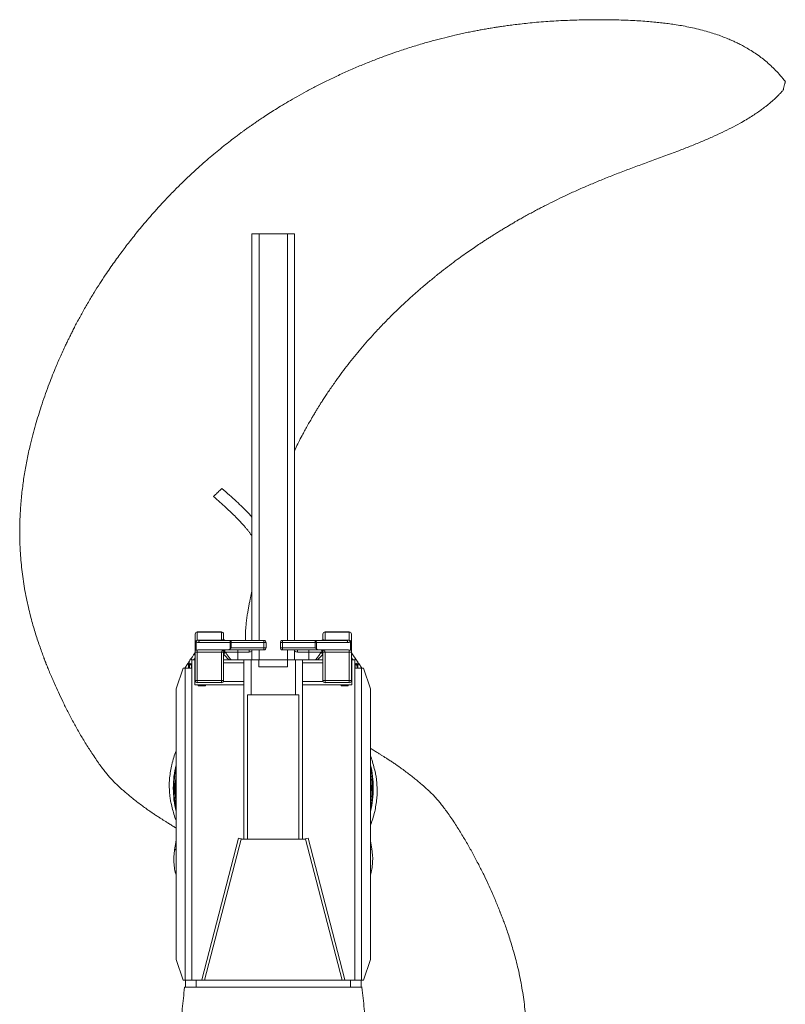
# Model space of a CAD drawing. Header units: millimetres. Extents: x 775 to 2221, y 770 to 3170.
# Tile 2 of 2: x 1140 to 2221, y 1779 to 3170. Entities that reach past the tile are written whole.
import ezdxf

# ---------------------------------------------------------------- set-up
doc = ezdxf.new("R2010")
doc.units = ezdxf.units.MM

msp = doc.modelspace()

# ---------------------------------------------------------------- linework, layer by layer
at = {"color": 7, "linetype": 'Continuous', "lineweight": 15}
for p, q in [((2218.7, 3073.1), (2220.1, 3078.8)), ((1467.8, 2867.8), (1467.8, 2293.2)), ((1467.8, 2867.8), (1477.8, 2867.8)), ((1477.8, 2867.8), (1517.9, 2867.8)), ((1477.8, 2867.8), (1477.8, 2293.2)), ((1517.9, 2867.8), (1528, 2867.8)), ((1517.9, 2867.8), (1517.9, 2293.2)), ((1528, 2867.8), (1528, 2293.2)), ((1387.5, 2290.6), (1387.5, 2302.2)), ((1390.6, 2305.2), (1390.6, 2305)), ((1390.6, 2305.2), (1424.7, 2305.2)), ((1390.6, 2305), (1390.6, 2293.4)), ((1424.7, 2305), (1390.6, 2305)), ((1424.7, 2305), (1424.7, 2305.2)), ((1424.7, 2293.4), (1424.7, 2305)), ((1427.7, 2302.2), (1427.7, 2296.2)), ((1568.1, 2296.2), (1568.1, 2302.2)), ((1571.1, 2305.2), (1571.1, 2305)), ((1571.1, 2305.2), (1605.2, 2305.2)), ((1571.1, 2305), (1571.1, 2293.4)), ((1605.2, 2305), (1571.1, 2305)), ((1605.2, 2305), (1605.2, 2305.2)), ((1605.2, 2293.4), (1605.2, 2305)), ((1608.2, 2302.2), (1608.2, 2290.6)), ((1387.5, 2290.6), (1389, 2290.6)), ((1387.5, 2280.6), (1387.5, 2290.6)), ((1389, 2290.6), (1389, 2279.6)), ((1389, 2290.6), (1389, 2290.6)), ((1390.6, 2293.4), (1390.6, 2293.4)), ((1390.6, 2293.4), (1424.7, 2293.4)), ((1437, 2290.2), (1392.7, 2290.2)), ((1394.3, 2293.2), (1438.5, 2293.2)), ((1424.7, 2293.2), (1424.7, 2293.4)), ((1437, 2281.3), (1437, 2290.2)), ((1438.5, 2290.2), (1437, 2290.2)), ((1438.5, 2290.2), (1438.5, 2293.2)), ((1438.5, 2293.2), (1484.8, 2293.2)), ((1484.8, 2290.2), (1438.5, 2290.2)), ((1438.5, 2290.2), (1438.5, 2282.9)), ((1438.5, 2282.9), (1484.8, 2282.9)), ((1484.8, 2293.2), (1484.8, 2290.2)), ((1484.8, 2282.9), (1484.8, 2290.2)), ((1487.8, 2290.2), (1484.8, 2290.2)), ((1487.8, 2282.9), (1484.8, 2282.9)), ((1484.8, 2279.9), (1484.8, 2282.9)), ((1487.8, 2290.2), (1487.8, 2282.9)), ((1507.9, 2282.9), (1507.9, 2290.2)), ((1507.9, 2290.2), (1510.9, 2290.2)), ((1510.9, 2282.9), (1507.9, 2282.9)), ((1510.9, 2290.2), (1510.9, 2293.2)), ((1510.9, 2293.2), (1557.2, 2293.2)), ((1510.9, 2290.2), (1510.9, 2282.9)), ((1557.2, 2290.2), (1510.9, 2290.2)), ((1510.9, 2282.9), (1557.2, 2282.9)), ((1510.9, 2279.9), (1510.9, 2282.9)), ((1557.2, 2290.2), (1557.2, 2293.2)), ((1557.2, 2293.2), (1601.5, 2293.2)), ((1557.2, 2282.9), (1557.2, 2290.2)), ((1557.2, 2290.2), (1558.8, 2290.2)), ((1558.8, 2290.2), (1558.8, 2281.3)), ((1603, 2290.2), (1558.8, 2290.2)), ((1571.1, 2293.4), (1605.1, 2293.4)), ((1571.1, 2293.4), (1571.1, 2293.2)), ((1605.1, 2293.4), (1605.2, 2293.4)), ((1606.8, 2290.6), (1606.7, 2290.6)), ((1606.8, 2279.6), (1606.8, 2290.6)), ((1606.8, 2290.6), (1608.2, 2290.6)), ((1608.2, 2290.6), (1608.2, 2280.6)), ((1387.5, 2276.9), (1387.5, 2280.6)), ((1387.5, 2276.9), (1390.6, 2276.9)), ((1387.5, 2236.6), (1387.5, 2276.9)), ((1390.6, 2279.6), (1390.6, 2276.9)), ((1424.7, 2276.9), (1390.6, 2276.9)), ((1390.6, 2276.9), (1390.6, 2236.6)), ((1392.5, 2279.9), (1432.8, 2279.9)), ((1424.7, 2276.9), (1427.7, 2276.9)), ((1424.7, 2236.6), (1424.7, 2276.9)), ((1427.7, 2276.9), (1427.7, 2236.6)), ((1428.5, 2278.9), (1428.7, 2278.6)), ((1428.7, 2278.6), (1428.7, 2278.4)), ((1428.7, 2278.4), (1428.8, 2278.3)), ((1428.8, 2278.3), (1429.3, 2277.4)), ((1429.3, 2277.4), (1430, 2276.9)), ((1447.7, 2276.9), (1430, 2276.9)), ((1484.8, 2279.9), (1432.8, 2279.9)), ((1447.7, 2279.9), (1447.7, 2276.9)), ((1463.8, 2276.9), (1447.7, 2276.9)), ((1447.7, 2276.9), (1447.7, 2265.7)), ((1463.8, 2279.9), (1463.8, 2276.9)), ((1467.8, 2279.9), (1467.8, 2266)), ((1477.8, 2279.9), (1477.8, 2266)), ((1563, 2279.9), (1510.9, 2279.9)), ((1517.9, 2279.9), (1517.9, 2266)), ((1528, 2279.9), (1528, 2266)), ((1532, 2279.9), (1532, 2276.9)), ((1548, 2276.9), (1532, 2276.9)), ((1548, 2279.9), (1548, 2276.9)), ((1565.8, 2276.9), (1548, 2276.9)), ((1548, 2265.7), (1548, 2276.9)), ((1603.3, 2279.9), (1563, 2279.9)), ((1565.8, 2276.9), (1566.4, 2277.4)), ((1566.4, 2277.4), (1567, 2278.3)), ((1567, 2278.4), (1567.1, 2278.6)), ((1567, 2278.3), (1567, 2278.4)), ((1567.1, 2278.6), (1567.3, 2278.9)), ((1568.1, 2276.9), (1571.1, 2276.9)), ((1568.1, 2236.6), (1568.1, 2276.9)), ((1605.2, 2276.9), (1571.1, 2276.9)), ((1571.1, 2276.9), (1571.1, 2236.6)), ((1605.2, 2276.9), (1605.2, 2279.6)), ((1605.2, 2276.9), (1608.2, 2276.9)), ((1605.2, 2236.6), (1605.2, 2276.9)), ((1608.2, 2280.6), (1608.2, 2276.9)), ((1608.2, 2276.9), (1608.2, 2236.6)), ((1370.6, 2254.2), (1360.6, 2224.9)), ((1373.4, 2254.2), (1370.6, 2254.2)), ((1372.8, 2254.2), (1377.2, 2260.7)), ((1373.4, 2254.2), (1382.9, 2254.2)), ((1373.4, 2254.2), (1373.4, 1813.3)), ((1377.2, 2260.7), (1377.2, 2260.8)), ((1379.7, 2259.1), (1378.3, 2257)), ((1378.3, 2254.2), (1378.3, 2257)), ((1379.6, 2254.2), (1379.7, 2259.1)), ((1382.3, 2258.9), (1382.3, 2254.2)), ((1382.9, 1813.3), (1382.9, 2265.7)), ((1382.9, 2265.7), (1386.9, 2265.7)), ((1382.9, 2254.2), (1382.9, 1813.3)), ((1387.5, 2265.7), (1386.9, 2265.7)), ((1386.9, 2265.7), (1386.9, 2261.6)), ((1386.9, 2235.4), (1386.9, 2261.6)), ((1387.5, 2261.6), (1386.9, 2261.6)), ((1456.5, 2265.7), (1427.7, 2265.7)), ((1456.5, 2261.6), (1427.7, 2261.6)), ((1456.5, 2266), (1466.6, 2266)), ((1456.5, 2012.3), (1456.5, 2266)), ((1466.6, 2216.2), (1466.6, 2266)), ((1466.6, 2266), (1477.7, 2266)), ((1518.1, 2266), (1477.7, 2266)), ((1477.7, 2266), (1477.7, 2255.9)), ((1518.1, 2255.9), (1477.7, 2255.9)), ((1518.1, 2266), (1518.1, 2255.9)), ((1518.1, 2266), (1529.2, 2266)), ((1529.2, 2266), (1539.2, 2266)), ((1529.2, 2266), (1529.2, 2216.2)), ((1539.2, 2012.3), (1539.2, 2266)), ((1568.1, 2265.7), (1539.2, 2265.7)), ((1539.2, 2265.7), (1539.2, 2261.6)), ((1539.2, 2265.7), (1539.2, 2265.7)), ((1539.2, 2235.4), (1539.2, 2261.6)), ((1568.1, 2261.6), (1539.2, 2261.6)), ((1608.9, 2265.7), (1608.2, 2265.7)), ((1608.9, 2261.6), (1608.2, 2261.6)), ((1608.9, 2265.7), (1608.9, 2261.6)), ((1608.9, 2265.7), (1612.9, 2265.7)), ((1608.9, 2235.4), (1608.9, 2261.6)), ((1612.9, 2265.7), (1612.9, 1813.3)), ((1612.9, 2254.2), (1622.4, 2254.2)), ((1613.5, 2254.2), (1613.5, 2258.9)), ((1617.5, 2257), (1616, 2259.1)), ((1616, 2259.1), (1616.2, 2254.2)), ((1617.5, 2257), (1617.5, 2254.2)), ((1618.5, 2260.8), (1618.6, 2260.7)), ((1618.6, 2260.7), (1623, 2254.2)), ((1622.4, 2254.2), (1622.4, 1813.3)), ((1622.4, 2254.2), (1625.2, 2254.2)), ((1625.2, 2254.2), (1635.2, 2224.9)), ((1386.9, 2230.3), (1386.9, 2235.4)), ((1386.9, 2235.4), (1387.8, 2235.4)), ((1391.9, 2230.3), (1386.9, 2230.3)), ((1387.5, 2236.6), (1390.6, 2236.6)), ((1390.6, 2236.6), (1424.7, 2236.6)), ((1390.6, 2236.6), (1390.6, 2233.6)), ((1390.6, 2233.6), (1424.7, 2233.6)), ((1402, 2230.3), (1391.9, 2230.3)), ((1391.9, 2229.3), (1391.9, 2230.3)), ((1402, 2229.3), (1391.9, 2229.3)), ((1456.5, 2230.3), (1402, 2230.3)), ((1402, 2229.3), (1402, 2230.3)), ((1424.7, 2236.6), (1427.7, 2236.6)), ((1424.7, 2233.6), (1424.7, 2236.6)), ((1427.4, 2235.4), (1456.5, 2235.4)), ((1539.2, 2230.3), (1539.2, 2235.4)), ((1539.2, 2235.4), (1568.3, 2235.4)), ((1593.7, 2230.3), (1539.2, 2230.3)), ((1568.1, 2236.6), (1571.1, 2236.6)), ((1605.2, 2236.6), (1571.1, 2236.6)), ((1571.1, 2236.6), (1571.1, 2233.6)), ((1571.1, 2233.6), (1605.2, 2233.6)), ((1603.8, 2230.3), (1593.7, 2230.3)), ((1593.7, 2229.3), (1593.7, 2230.3)), ((1603.8, 2229.3), (1593.7, 2229.3)), ((1608.9, 2230.3), (1603.8, 2230.3)), ((1603.8, 2229.3), (1603.8, 2230.3)), ((1605.2, 2236.6), (1608.2, 2236.6)), ((1605.2, 2233.6), (1605.2, 2236.6)), ((1608, 2235.4), (1608.9, 2235.4)), ((1608.9, 2235.4), (1608.9, 2230.3)), ((1360.6, 1842.5), (1360.6, 2224.9)), ((1461.6, 2012.3), (1461.6, 2216.2)), ((1461.6, 2216.2), (1534.2, 2216.2)), ((1534.2, 2216.2), (1534.2, 2012.3)), ((1635.2, 1842.5), (1635.2, 2224.9)), ((1397, 1813.6), (1448.7, 2013.9)), ((1400.6, 1813.3), (1452.5, 2012.3)), ((1448.7, 2013.9), (1455, 2012.3)), ((1452.5, 2012.3), (1543.3, 2012.3)), ((1540.8, 2012.3), (1547.1, 2013.9)), ((1543.3, 2012.3), (1595.2, 1813.3)), ((1598.8, 1813.6), (1547.1, 2013.9)), ((1360.6, 1842.5), (1370.6, 1813.3)), ((1635.2, 1842.5), (1625.2, 1813.3)), ((1370.6, 1813.3), (1373.4, 1813.3)), ((1373.4, 1813.3), (1373.8, 1813.3)), ((1373.8, 1803.2), (1373.8, 1813.3)), ((1388.9, 1813.3), (1373.8, 1813.3)), ((1388.9, 1803.2), (1388.9, 1813.3)), ((1606.9, 1813.3), (1388.9, 1813.3)), ((1397, 1813.6), (1398.3, 1813.3)), ((1597.5, 1813.3), (1598.8, 1813.6)), ((1606.9, 1803.2), (1606.9, 1813.3)), ((1622, 1813.3), (1606.9, 1813.3)), ((1622, 1803.2), (1622, 1813.3)), ((1622, 1813.3), (1622.4, 1813.3)), ((1625.2, 1813.3), (1622.4, 1813.3))]:
    msp.add_line(p, q, dxfattribs=at)
at = {"color": 7, "linetype": 'Continuous', "lineweight": 15, "flags": 128}
for points in [[(1425.3, 2508.1), (1425.1, 2508), (1424.8, 2507.6), (1424.1, 2507), (1423.3, 2506.2), (1422.3, 2505.2), (1421.2, 2504.1), (1420, 2502.9), (1418.7, 2501.7), (1417.5, 2500.6), (1416.4, 2499.5), (1415.4, 2498.5), (1414.5, 2497.7), (1413.9, 2497.1), (1413.5, 2496.7), (1413.4, 2496.6)], [(1392.7, 2290.2), (1392.7, 2290.8), (1392.8, 2291.3), (1393, 2291.9), (1393.2, 2292.3), (1393.4, 2292.7), (1393.7, 2293), (1394, 2293.1), (1394.3, 2293.2)], [(1438.5, 2293.2), (1438.2, 2293.1), (1437.9, 2293), (1437.7, 2292.7), (1437.4, 2292.3), (1437.2, 2291.9), (1437.1, 2291.3), (1437, 2290.8), (1437, 2290.2)], [(1438.5, 2282.9), (1438, 2282.3), (1437.5, 2281.8), (1437, 2281.3)], [(1558.8, 2290.2), (1558.8, 2290.8), (1558.7, 2291.3), (1558.5, 2291.9), (1558.3, 2292.3), (1558.1, 2292.7), (1557.8, 2293), (1557.5, 2293.1), (1557.2, 2293.2)], [(1558.8, 2281.3), (1558.3, 2281.8), (1557.8, 2282.3), (1557.2, 2282.9)], [(1601.5, 2293.2), (1601.8, 2293.1), (1602.1, 2293), (1602.4, 2292.7), (1602.6, 2292.3), (1602.8, 2291.9), (1602.9, 2291.3), (1603, 2290.8), (1603, 2290.2)], [(1381.9, 2267.8), (1381.8, 2267.5), (1381.9, 2267.2), (1382.1, 2266.8), (1382.4, 2266.4), (1382.8, 2265.9), (1383.1, 2265.7)], [(1381.9, 2267.8), (1383.6, 2270.3), (1385.2, 2272.7), (1386.7, 2274.9)], [(1387.5, 2268.9), (1386.1, 2267), (1385.1, 2265.7)], [(1610.7, 2265.7), (1609.6, 2267), (1608.2, 2268.9)], [(1609.1, 2274.9), (1610.5, 2272.7), (1612.1, 2270.3), (1613.9, 2267.8)], [(1612.7, 2265.7), (1613, 2265.9), (1613.4, 2266.4), (1613.7, 2266.8), (1613.9, 2267.2), (1613.9, 2267.5), (1613.9, 2267.8)], [(1377.2, 2260.8), (1377.6, 2261.2), (1378.3, 2261.4), (1379, 2261.4), (1379.8, 2261.2), (1380.6, 2260.8), (1381.3, 2260.3), (1381.9, 2259.6), (1382.3, 2258.9)], [(1377.9, 2260.3), (1377.9, 2260.5), (1377.8, 2260.7), (1377.7, 2260.8), (1377.6, 2260.9), (1377.5, 2260.9), (1377.4, 2260.9), (1377.3, 2260.9), (1377.2, 2260.8)], [(1377.9, 2260.3), (1378.1, 2260.2), (1378.3, 2260.1), (1378.5, 2259.9), (1378.7, 2259.8), (1379, 2259.6), (1379.2, 2259.5), (1379.5, 2259.3), (1379.7, 2259.1)], [(1382.3, 2258.9), (1382.1, 2258.9), (1381.8, 2259), (1381.5, 2259), (1381.2, 2259), (1380.8, 2259), (1380.5, 2259.1), (1380.1, 2259.1), (1379.7, 2259.1)], [(1613.5, 2258.9), (1613.8, 2259.6), (1614.4, 2260.3), (1615.1, 2260.8), (1615.9, 2261.2), (1616.7, 2261.4), (1617.5, 2261.4), (1618.1, 2261.2), (1618.5, 2260.8)], [(1616, 2259.1), (1615.7, 2259.1), (1615.3, 2259.1), (1614.9, 2259), (1614.6, 2259), (1614.2, 2259), (1614, 2259), (1613.7, 2258.9), (1613.5, 2258.9)], [(1616, 2259.1), (1616.3, 2259.3), (1616.5, 2259.5), (1616.8, 2259.6), (1617, 2259.8), (1617.2, 2259.9), (1617.5, 2260.1), (1617.7, 2260.2), (1617.8, 2260.3)], [(1617.8, 2260.3), (1617.9, 2260.5), (1618, 2260.7), (1618.1, 2260.8), (1618.2, 2260.9), (1618.3, 2260.9), (1618.4, 2260.9), (1618.4, 2260.9), (1618.5, 2260.8)]]:
    msp.add_lwpolyline(points, dxfattribs=at)
at = {"color": 7, "linetype": 'Continuous', "lineweight": 15}
for centre, radius, start, end in [((1390.6, 2302.2), 3.01, 90, 180), ((1390.5, 2302.1), 2.91, 87.9549, 177.7972), ((1424.7, 2302.2), 3.01, 0, 90), ((1424.8, 2302.1), 2.91, 2.2028, 92.0451), ((1430.7, 2296.2), 3.01, 180, 270), ((1565.1, 2296.2), 3.01, 270, 0), ((1571.1, 2302.2), 3.01, 90, 180), ((1571, 2302.1), 2.91, 87.955, 177.7971), ((1605.2, 2302.2), 3.01, 0, 90), ((1605.3, 2302.1), 2.91, 2.2031, 92.045), ((1390.5, 2290.5), 2.91, 87.9546, 177.7972), ((1393.1, 2290.2), 4.11, 127.791, 173.6347), ((1393.1, 2290.2), 4.11, 127.791, 173.6347), ((1484.8, 2290.2), 3.01, 0, 90), ((1484.8, 2282.9), 3.01, 270, 0), ((1510.9, 2290.2), 3.01, 90, 180), ((1510.9, 2282.9), 3.01, 180, 270), ((1602.6, 2290.2), 4.11, 6.3653, 52.2088), ((1602.7, 2290.2), 4.11, 6.3651, 52.2091), ((1605.3, 2290.5), 2.91, 2.2031, 92.0453), ((1388.9, 2274), 2.39, 159.7064, 234.5029), ((1430.7, 2276.9), 3.01, 90, 180), ((1426.5, 2280), 2.77, 295.5071, 322.904), ((1426.2, 2278.7), 3.35, 295.1241, 337.062), ((1426.4, 2278), 3.75, 289.1415, 342.1345), ((1426.6, 2280.1), 2.72, 295.7357, 321.0342), ((1426.6, 2280.4), 2.78, 297.426, 317.9599), ((1431.1, 2277), 2.86, 90.3592, 146.7085), ((1431.2, 2277), 2.9, 90.3259, 149.4576), ((1463.8, 2282.9), 6.02, 270, 311.8103), ((1532, 2282.9), 6.02, 228.1897, 270), ((1564.5, 2277), 2.9, 30.5423, 89.6742), ((1564.7, 2277), 2.86, 33.2916, 89.6409), ((1565.1, 2276.9), 3.01, 0, 90), ((1569.3, 2278), 3.75, 197.8652, 250.8586), ((1569.5, 2278.7), 3.35, 202.9387, 244.8753), ((1569.2, 2280.1), 2.72, 218.9662, 244.2639), ((1569.2, 2280), 2.77, 217.0952, 244.4932), ((1569.2, 2280.4), 2.78, 222.0393, 242.5742), ((1606.8, 2274), 2.39, 305.4977, 20.2932), ((1377.2, 2260.8), 0.0275, 231.2793, 240.9307), ((1618.5, 2260.8), 0.0275, 299.0693, 308.7207), ((1390.6, 2236.6), 3.01, 180, 270), ((1424.7, 2236.6), 3.01, 270, 0), ((1571.1, 2236.6), 3.01, 180, 270), ((1605.2, 2236.6), 3.01, 270, 0), ((1497.9, 2084.6), 141.2, 166.5142, 180), ((1497.9, 2084.6), 141.2, 346.5142, 13.4858), ((1497.9, 2084.6), 140.2, 168.3462, 180), ((1497.9, 2084.6), 138.6, 172.0423, 180), ((1497.9, 2084.6), 140.2, 348.3462, 11.6538), ((1497.9, 2084.6), 138.6, 353.9151, 7.9577), ((1497.9, 2074.5), 137.9, 174.5097, 185.4903), ((1497.9, 2074.5), 137.9, 354.5097, 5.4903), ((1497.9, 2084.6), 141.2, 180, 193.4858), ((1497.9, 2084.6), 140.2, 180, 191.6538), ((1497.9, 2084.6), 138.6, 180, 186.0849)]:
    msp.add_arc(centre, radius, start, end, dxfattribs=at)
for centre, major_axis, ratio, start_param, end_param in [((1424.7, 2296.2), (3.01, 0), 0.928477, 4.712389, 6.283185), ((1571.1, 2296.2), (3.01, 0), 0.928477, 3.141593, 4.712389), ((1392.7, 2296.2), (9.87, 0), 0.61, 4.331883, 4.712389), ((1394.3, 2296.2), (9.87, 0), 0.305, 4.331883, 4.712389), ((1601.5, 2296.2), (9.87, 0), 0.305, 4.712389, 5.092895), ((1603, 2296.2), (9.87, 0), 0.61, 4.712389, 5.092895), ((1392.5, 2276.9), (4.93, 0), 0.61, 1.570796, 1.971428), ((1430.7, 2276.9), (6.02, 0), 0.5, 1.570796, 3.141593), ((1432.8, 2282.9), (4.93, 0), 0.61, 4.712389, 5.735445), ((1563, 2282.9), (4.93, 0), 0.61, 3.689333, 4.712389), ((1565.1, 2276.9), (6.02, 0), 0.5, 0, 1.570796), ((1603.3, 2276.9), (4.93, 0), 0.61, 1.170165, 1.570796), ((1377.2, 2255.3), (0.33, 5.63), 0.185643, 0.248605, 0.304054), ((1377.2, 2255.3), (0.33, 5.63), 0.185643, 5.016443, 5.815793), ((1618.6, 2255.3), (-0.33, 5.63), 0.185643, 0.467392, 1.266742), ((1618.6, 2255.3), (-0.33, 5.63), 0.185643, 5.979131, 6.03458)]:
    msp.add_ellipse(centre, major_axis=major_axis, ratio=ratio, start_param=start_param, end_param=end_param, dxfattribs=at)
for points, knots in [([(2221.1, 3082.8), (2218.8, 3085.6), (2214.5, 3091.1), (2207.5, 3098.6), (2200.6, 3105.4), (2193.6, 3111.5), (2186.3, 3117.3), (2178.7, 3122.7), (2171, 3127.6), (2164, 3131.8), (2157.7, 3135.2), (2152.1, 3137.9), (2146.9, 3140.3), (2140.9, 3143), (2133.7, 3145.9), (2125.2, 3149), (2116.1, 3152), (2106.2, 3154.8), (2095.7, 3157.5), (2084.9, 3159.9), (2074.6, 3161.8), (2064.9, 3163.4), (2055.8, 3164.7), (2046.9, 3165.8), (2037.7, 3166.8), (2027.8, 3167.7), (2016.9, 3168.5), (2005.1, 3169.2), (1992.4, 3169.7), (1978.9, 3170), (1964.5, 3170.2), (1949.2, 3170.2), (1934.4, 3170), (1920.2, 3169.6), (1907.2, 3169.1), (1894.6, 3168.4), (1882.2, 3167.6), (1869.9, 3166.6), (1858, 3165.4), (1847.1, 3164.2), (1837.2, 3163.1), (1828.5, 3161.9), (1821.1, 3160.8), (1815, 3159.9), (1810.1, 3159.2), (1806, 3158.5), (1802.5, 3157.9), (1799.2, 3157.3), (1795.6, 3156.7), (1791, 3155.9), (1785.3, 3154.8), (1778.6, 3153.5), (1771, 3152), (1762.9, 3150.2), (1752.5, 3147.9), (1739.6, 3144.8), (1724.1, 3140.7), (1707.6, 3136.1), (1690, 3130.7), (1672.9, 3125.1), (1656.3, 3119.2), (1640.4, 3113.2), (1623.9, 3106.6), (1606.9, 3099.4), (1590.1, 3091.8), (1574, 3084.1), (1558.8, 3076.5), (1544.6, 3069), (1531.5, 3061.7), (1519.5, 3054.7), (1508.6, 3048.2), (1498.7, 3042), (1489.8, 3036.4), (1482.5, 3031.5), (1476.6, 3027.6), (1472, 3024.4), (1468.1, 3021.7), (1464.9, 3019.5), (1462.3, 3017.6), (1459.9, 3015.9), (1457.1, 3013.9), (1453.5, 3011.3), (1449, 3008), (1442.8, 3003.3), (1434.9, 2997.3), (1425.7, 2989.9), (1416.1, 2982.1), (1406.4, 2973.9), (1396.5, 2965.3), (1385.8, 2955.6), (1374.1, 2944.7), (1361.9, 2932.7), (1350.1, 2920.6), (1339.1, 2908.9), (1329.1, 2897.9), (1320.1, 2887.5), (1311.9, 2877.9), (1304.7, 2869), (1298, 2860.6), (1291.8, 2852.6), (1285.7, 2844.6), (1279.6, 2836.4), (1273.4, 2827.7), (1267, 2818.7), (1260.1, 2808.6), (1252.7, 2797.3), (1244.7, 2784.7), (1236.5, 2771), (1229.8, 2759.2), (1224.5, 2749.6), (1220.7, 2742.5), (1217.1, 2735.8), (1214, 2729.7), (1211.6, 2724.8), (1209.8, 2721.1), (1208.4, 2718.4), (1207.2, 2715.9), (1205.9, 2713.2), (1203.7, 2708.5), (1200.6, 2701.8), (1196.9, 2693.6), (1193.4, 2685.5), (1189.4, 2676.1), (1185, 2665.1), (1180, 2652.2), (1175, 2638.3), (1170.3, 2624.5), (1166, 2610.9), (1162, 2597.6), (1158.1, 2583.4), (1154.1, 2567.2), (1150.1, 2549), (1146.4, 2528.7), (1143.5, 2507.9), (1141.3, 2486.6), (1140, 2464.7), (1139.7, 2442.3), (1140.3, 2422.9), (1141.5, 2406.5), (1142.8, 2393.3), (1144.5, 2380), (1146.6, 2366.6), (1149.1, 2353.2), (1151.9, 2340.4), (1154.8, 2328.6), (1157.7, 2317.6), (1160.7, 2307.4), (1163.8, 2297.6), (1166.9, 2288.4), (1169.8, 2280), (1172.2, 2273.4), (1174, 2268.6), (1175.3, 2265.2), (1176.4, 2262.4), (1177.2, 2260.1), (1177.9, 2258.4), (1178.6, 2256.8), (1179.3, 2254.9), (1180.4, 2252.2), (1181.7, 2248.9), (1183.3, 2245.1), (1185.1, 2241), (1186.9, 2236.8), (1190, 2229.7), (1194.5, 2219.7), (1200.8, 2206.4), (1207.8, 2192.4), (1215.5, 2177.9), (1223.7, 2163.1), (1232.4, 2148.5), (1240.3, 2136.1), (1246.9, 2126.2), (1252, 2118.9), (1256.7, 2112.5), (1261.1, 2106.9), (1265.2, 2101.8), (1269.2, 2097.3), (1273.2, 2093.1), (1277.2, 2089.1), (1281.2, 2085.4), (1285.2, 2081.9), (1289.4, 2078.3), (1294.1, 2074.3), (1299.4, 2070), (1305.3, 2065.4), (1311.5, 2060.7), (1317.2, 2056.5), (1322.3, 2052.9), (1326.9, 2049.7), (1331.5, 2046.6), (1335.9, 2043.7), (1339.9, 2041.2), (1343.5, 2038.9), (1347.2, 2036.6), (1350.6, 2034.5), (1353.6, 2032.6), (1356.1, 2031.1), (1358.4, 2029.6), (1359.9, 2028.7), (1360.6, 2028.2)], [0, 0, 0, 0, 0.005543, 0.010776, 0.015727, 0.020421, 0.024878, 0.029934, 0.034615, 0.038758, 0.042364, 0.045434, 0.048142, 0.051011, 0.055274, 0.059895, 0.064732, 0.069681, 0.075417, 0.081019, 0.086276, 0.091179, 0.095718, 0.100095, 0.104646, 0.109651, 0.115111, 0.121023, 0.127386, 0.134174, 0.14139, 0.149028, 0.15709, 0.163727, 0.17039, 0.176681, 0.182598, 0.189157, 0.195188, 0.200689, 0.205657, 0.210088, 0.213979, 0.216881, 0.219381, 0.221485, 0.223193, 0.224677, 0.226518, 0.228766, 0.231713, 0.235161, 0.239108, 0.243317, 0.247702, 0.255207, 0.263256, 0.271878, 0.281084, 0.290895, 0.299043, 0.307582, 0.316516, 0.325846, 0.33527, 0.344267, 0.352799, 0.360841, 0.368371, 0.375375, 0.381729, 0.387556, 0.392851, 0.397611, 0.400731, 0.403548, 0.40595, 0.407921, 0.409461, 0.41068, 0.412413, 0.414662, 0.417426, 0.420703, 0.426382, 0.432356, 0.438534, 0.444916, 0.451505, 0.458301, 0.466733, 0.475471, 0.48408, 0.492137, 0.499644, 0.506484, 0.512793, 0.518571, 0.523817, 0.528885, 0.533812, 0.538938, 0.544268, 0.549805, 0.555555, 0.562614, 0.570068, 0.578022, 0.586496, 0.590466, 0.594547, 0.598537, 0.601977, 0.604844, 0.60669, 0.608175, 0.609383, 0.610846, 0.612656, 0.617311, 0.621857, 0.626264, 0.630593, 0.637153, 0.64412, 0.651512, 0.659375, 0.665958, 0.672942, 0.680353, 0.687992, 0.698084, 0.708378, 0.718887, 0.729623, 0.740599, 0.751828, 0.763323, 0.769883, 0.776534, 0.783277, 0.790105, 0.797029, 0.803717, 0.809966, 0.815411, 0.82081, 0.82604, 0.830976, 0.835495, 0.839456, 0.84155, 0.843372, 0.844903, 0.846131, 0.847046, 0.847721, 0.84877, 0.850185, 0.852043, 0.854188, 0.856434, 0.858774, 0.8612, 0.868081, 0.875494, 0.883485, 0.891989, 0.90044, 0.909119, 0.917851, 0.922769, 0.927293, 0.931349, 0.934933, 0.938169, 0.94118, 0.944139, 0.947085, 0.949855, 0.952525, 0.955361, 0.95847, 0.962014, 0.96598, 0.970035, 0.973911, 0.976826, 0.979675, 0.982486, 0.985254, 0.987688, 0.989712, 0.991898, 0.99441, 0.995821, 0.997337, 0.998806, 1, 1, 1, 1]), ([(2220.1, 3078.8), (2220.2, 3079.2), (2220.4, 3080.1), (2220.7, 3081.3), (2220.9, 3082.2), (2221, 3082.8), (2221, 3082.8), (2221, 3082.8)], [0, 0, 0, 0, 0.214923, 0.429833, 0.644765, 0.859687, 1, 1, 1, 1]), ([(1528, 2561.7), (1528.4, 2562.5), (1530.2, 2566.3), (1533.7, 2573.4), (1538.1, 2581.8), (1542.2, 2589.4), (1545.9, 2596.1), (1549.7, 2602.9), (1553.3, 2609.1), (1556.5, 2614.5), (1558.9, 2618.5), (1560.7, 2621.3), (1561.8, 2623.2), (1562.7, 2624.6), (1563.6, 2626.1), (1564.7, 2627.8), (1566.6, 2630.8), (1569.4, 2635.2), (1573.2, 2640.9), (1577.3, 2647.1), (1581.9, 2653.6), (1587.7, 2661.9), (1595, 2671.8), (1603.5, 2683.1), (1612.5, 2694.3), (1621.7, 2705.4), (1631.1, 2716.4), (1641.5, 2727.9), (1652.7, 2739.9), (1664.7, 2752.1), (1676.6, 2763.7), (1686.2, 2772.6), (1693.5, 2779.2), (1698.6, 2783.7), (1703.5, 2788.1), (1708.2, 2792.1), (1712.2, 2795.5), (1715.4, 2798.1), (1717.5, 2799.9), (1719, 2801.2), (1720.4, 2802.3), (1722.3, 2803.9), (1724.8, 2805.9), (1727.9, 2808.4), (1731.6, 2811.4), (1737.9, 2816.4), (1746.7, 2823.1), (1757.2, 2831), (1767, 2838), (1775.8, 2844.2), (1783.9, 2849.8), (1790.7, 2854.3), (1796.4, 2858.1), (1801.3, 2861.2), (1806.1, 2864.3), (1811, 2867.4), (1816, 2870.5), (1820.9, 2873.5), (1825, 2876.1), (1828.2, 2877.9), (1830.2, 2879.1), (1831.9, 2880.1), (1834, 2881.4), (1836.8, 2883), (1840.3, 2885.1), (1844.9, 2887.7), (1850.5, 2890.9), (1856.9, 2894.4), (1863.5, 2898), (1870, 2901.5), (1876.3, 2904.8), (1885, 2909.2), (1895.9, 2914.6), (1909.9, 2921.4), (1924.6, 2928.2), (1940.5, 2935.2), (1956.9, 2942.1), (1973.9, 2949), (1991.7, 2955.9), (2010.2, 2962.8), (2029.6, 2969.9), (2049.9, 2977.4), (2069.1, 2984.5), (2086.7, 2991.4), (2102.5, 2997.8), (2117.5, 3004.3), (2131.6, 3010.8), (2144.8, 3017.3), (2156, 3023.3), (2165.4, 3028.7), (2173.2, 3033.5), (2180.1, 3038), (2185.3, 3041.6), (2189, 3044.4), (2192, 3046.7), (2195.6, 3049.4), (2199.2, 3052.4), (2202.5, 3055.2), (2204.9, 3057.4), (2206.6, 3059), (2207.8, 3060.1), (2208.9, 3061.1), (2210.5, 3062.7), (2212.6, 3064.8), (2215.3, 3067.5), (2217.1, 3069.6), (2218.2, 3070.8)], [0, 0, 0, 0, 0.003135, 0.014441, 0.027025, 0.035256, 0.043956, 0.053116, 0.061602, 0.06863, 0.074199, 0.077549, 0.079997, 0.081644, 0.083494, 0.0858, 0.088562, 0.095638, 0.103419, 0.111851, 0.120934, 0.130669, 0.146348, 0.162594, 0.178904, 0.195276, 0.211709, 0.228202, 0.248025, 0.267627, 0.286465, 0.30452, 0.312371, 0.320062, 0.327593, 0.334823, 0.340862, 0.345554, 0.348901, 0.350268, 0.352228, 0.355053, 0.358741, 0.363291, 0.368702, 0.374688, 0.390796, 0.406286, 0.419525, 0.431757, 0.442907, 0.452981, 0.459651, 0.466175, 0.472726, 0.479302, 0.485901, 0.492523, 0.498887, 0.502555, 0.504989, 0.506796, 0.509429, 0.51314, 0.517823, 0.523473, 0.531063, 0.53974, 0.548369, 0.556722, 0.564806, 0.572626, 0.590035, 0.606029, 0.625478, 0.645169, 0.665372, 0.686165, 0.707736, 0.730114, 0.753635, 0.778177, 0.803588, 0.823309, 0.842844, 0.861457, 0.879107, 0.89578, 0.911474, 0.92261, 0.933101, 0.942527, 0.950895, 0.954701, 0.958625, 0.963756, 0.970139, 0.974824, 0.978665, 0.981535, 0.982625, 0.984242, 0.986795, 0.990279, 0.994685, 1, 1, 1, 1]), ([(2218.2, 3070.8), (2218.2, 3070.8), (2218.2, 3070.8), (2218.2, 3071.1), (2218.4, 3071.8), (2218.6, 3072.5), (2218.7, 3073), (2218.7, 3073.1)], [0, 0, 0, 0, 0.143054, 0.40038, 0.656998, 0.914327, 1, 1, 1, 1]), ([(1467.8, 2467.4), (1466.2, 2469.3), (1462, 2473.9), (1454.7, 2481.3), (1445.7, 2489.9), (1435.8, 2498.9), (1428.9, 2504.9), (1425.3, 2508.1)], [0, 0, 0, 0, 0.12363, 0.318818, 0.529746, 0.756607, 1, 1, 1, 1]), ([(1413.4, 2496.6), (1416.5, 2493.9), (1422.4, 2488.7), (1430.8, 2481.2), (1438.3, 2474.2), (1444.9, 2467.8), (1450.2, 2462.3), (1454.5, 2457.7), (1457.8, 2453.9), (1460.6, 2450.5), (1463.1, 2447.4), (1465.4, 2444.2), (1467, 2442), (1467.8, 2440.8)], [0, 0, 0, 0, 0.157746, 0.302211, 0.433195, 0.550697, 0.65479, 0.727264, 0.79166, 0.848095, 0.896689, 0.945655, 1, 1, 1, 1]), ([(1458.9, 2293.2), (1458.8, 2294), (1458.7, 2295.9), (1458.7, 2298.6), (1458.7, 2301.1), (1458.7, 2303.3), (1458.8, 2304.9), (1458.8, 2306.5), (1458.9, 2308.6), (1459.1, 2311.4), (1459.4, 2314.9), (1459.8, 2318.7), (1460.2, 2322.5), (1460.7, 2326), (1461.2, 2329.5), (1461.9, 2333.6), (1462.7, 2338.4), (1463.8, 2344.1), (1464.8, 2349.3), (1465.8, 2354.2), (1466.7, 2358.8), (1467.4, 2362.2), (1467.7, 2364), (1467.8, 2364.4)], [0, 0, 0, 0, 0.034931, 0.07684, 0.112423, 0.141715, 0.164724, 0.182682, 0.209253, 0.249461, 0.302088, 0.356296, 0.408574, 0.458916, 0.507303, 0.553713, 0.633601, 0.712068, 0.79273, 0.855929, 0.9204, 0.986133, 1, 1, 1, 1]), ([(1377.2, 2260.8), (1377.3, 2261), (1377.8, 2261.6), (1378.8, 2263.2), (1380.3, 2265.4), (1381.4, 2267), (1381.9, 2267.8)], [0, 0, 0, 0, 0.092088, 0.330684, 0.654123, 1, 1, 1, 1]), ([(1386.7, 2274.9), (1386.9, 2275.2), (1387, 2275.4), (1387.2, 2275.9), (1387.3, 2276.2), (1387.5, 2276.9), (1387.5, 2277.3), (1387.5, 2277.7)], [0, 0, 0, 0, 0.25, 0.25, 0.5, 0.5, 1, 1, 1, 1]), ([(1389, 2279.6), (1388.8, 2279.6), (1388.6, 2279.7), (1388.2, 2279.9), (1388.1, 2280), (1387.8, 2280.1), (1387.7, 2280.2), (1387.6, 2280.4), (1387.6, 2280.4), (1387.6, 2280.5), (1387.5, 2280.6), (1387.5, 2280.6)], [0, 0, 0, 0, 0.25, 0.25, 0.5, 0.5, 0.75, 0.75, 0.875, 0.875, 1, 1, 1, 1]), ([(1389, 2279.6), (1389.3, 2279.5), (1389.9, 2279.5), (1390.4, 2279.6), (1390.6, 2279.6)], [0, 0, 0, 0, 0.672093, 1, 1, 1, 1]), ([(1435.6, 2265.7), (1434.9, 2266.4), (1432.9, 2268.4), (1430.1, 2271.3), (1428.4, 2273.1), (1427.7, 2274)], [0, 0, 0, 0, 0.256907, 0.652119, 1, 1, 1, 1]), ([(1430, 2276.9), (1430.8, 2275.8), (1432.3, 2273.6), (1435.2, 2269.7), (1437.3, 2267), (1438.3, 2265.7)], [0, 0, 0, 0, 0.331747, 0.664345, 1, 1, 1, 1]), ([(1557.4, 2265.7), (1558.1, 2266.5), (1560, 2268.9), (1562.2, 2271.9), (1564.3, 2274.8), (1565.3, 2276.2), (1565.8, 2276.9)], [0, 0, 0, 0, 0.210411, 0.577803, 0.788989, 1, 1, 1, 1]), ([(1568.1, 2274), (1567.7, 2273.5), (1566.7, 2272.4), (1564.4, 2270), (1562.1, 2267.7), (1560.5, 2266), (1560.1, 2265.7)], [0, 0, 0, 0, 0.2026993, 0.4538733, 0.8895772, 1, 1, 1, 1]), ([(1605.2, 2279.6), (1605.6, 2279.5), (1606.2, 2279.4), (1606.7, 2279.5), (1606.8, 2279.6)], [0, 0, 0, 0, 0.823418, 1, 1, 1, 1]), ([(1606.8, 2279.6), (1607, 2279.6), (1607.2, 2279.7), (1607.6, 2279.9), (1607.7, 2280), (1608, 2280.1), (1608, 2280.2), (1608.1, 2280.4), (1608.2, 2280.4), (1608.2, 2280.5), (1608.2, 2280.6), (1608.2, 2280.6)], [0, 0, 0, 0, 0.25, 0.25, 0.5, 0.5, 0.75, 0.75, 0.875, 0.875, 1, 1, 1, 1]), ([(1608.2, 2277.7), (1608.2, 2277.5), (1608.2, 2277.3), (1608.3, 2276.9), (1608.3, 2276.6), (1608.4, 2276.2), (1608.5, 2275.9), (1608.7, 2275.4), (1608.9, 2275.2), (1609.1, 2274.9)], [0, 0, 0, 0, 0.25, 0.25, 0.5, 0.5, 0.75, 0.75, 1, 1, 1, 1]), ([(1613.9, 2267.8), (1614.4, 2267), (1615.4, 2265.4), (1617, 2263.2), (1618, 2261.6), (1618.4, 2261), (1618.5, 2260.8)], [0, 0, 0, 0, 0.3458773, 0.6693163, 0.9079117, 1, 1, 1, 1]), ([(1382.9, 2260.4), (1382.7, 2260.1), (1382.5, 2259.5), (1382.3, 2259.1), (1382.3, 2258.9)], [0, 0, 0, 0, 0.684476, 1, 1, 1, 1]), ([(1613.5, 2258.9), (1613.4, 2259.1), (1613.2, 2259.5), (1613, 2260.1), (1612.9, 2260.4)], [0, 0, 0, 0, 0.315671, 1, 1, 1, 1]), ([(1360.6, 2038.7), (1360, 2040.1), (1358.3, 2044.5), (1356.4, 2052.3), (1354.2, 2060.5), (1352.6, 2067.8), (1351.8, 2074.2), (1351.2, 2081.7), (1350.9, 2090.1), (1351.4, 2099.5), (1352.7, 2108.7), (1354.6, 2118.3), (1357.1, 2127.9), (1359.4, 2134.2), (1360.6, 2137.3)], [0, 0, 0, 0, 0.044391, 0.135288, 0.226233, 0.287852, 0.349602, 0.411319, 0.502548, 0.593759, 0.687979, 0.782232, 0.892719, 1, 1, 1, 1]), ([(1676.3, 1282.4), (1678.9, 1285.4), (1683.9, 1291.4), (1691.1, 1300.2), (1697.8, 1308.5), (1704, 1316.5), (1710.1, 1324.6), (1716.2, 1332.8), (1722.4, 1341.4), (1728.8, 1350.5), (1735.6, 1360.6), (1743.1, 1371.8), (1751.1, 1384.5), (1759.2, 1398.1), (1766, 1409.9), (1771.3, 1419.6), (1775.1, 1426.6), (1778.6, 1433.4), (1781.8, 1439.5), (1784.2, 1444.3), (1786, 1448), (1787.3, 1450.7), (1788.5, 1453.2), (1789.8, 1455.9), (1792.1, 1460.7), (1795.2, 1467.3), (1798.9, 1475.6), (1802.4, 1483.7), (1806.3, 1493), (1810.8, 1504), (1815.7, 1517), (1820.8, 1530.9), (1825.5, 1544.6), (1829.8, 1558.2), (1833.8, 1571.6), (1837.6, 1585.7), (1841.7, 1602), (1845.7, 1620.2), (1849.3, 1640.4), (1852.3, 1661.2), (1854.5, 1682.5), (1855.8, 1704.4), (1856.1, 1726.8), (1855.5, 1746.3), (1854.3, 1762.7), (1853, 1775.8), (1851.3, 1789.2), (1849.1, 1802.6), (1846.6, 1815.9), (1843.9, 1828.8), (1841, 1840.6), (1838, 1851.5), (1835, 1861.7), (1832, 1871.6), (1828.9, 1880.8), (1826, 1889.1), (1823.6, 1895.7), (1821.8, 1900.6), (1820.5, 1903.9), (1819.4, 1906.8), (1818.5, 1909), (1817.8, 1910.7), (1817.2, 1912.4), (1816.4, 1914.3), (1815.4, 1916.9), (1814, 1920.2), (1812.4, 1924), (1810.7, 1928.1), (1808.9, 1932.4), (1805.8, 1939.4), (1801.3, 1949.5), (1795, 1962.7), (1787.9, 1976.8), (1780.3, 1991.3), (1772, 2006), (1763.4, 2020.6), (1755.5, 2033), (1748.9, 2043), (1743.8, 2050.2), (1739, 2056.6), (1734.7, 2062.3), (1730.6, 2067.3), (1726.6, 2071.8), (1722.6, 2076.1), (1718.6, 2080), (1714.6, 2083.7), (1710.6, 2087.3), (1706.4, 2090.9), (1701.7, 2094.8), (1696.3, 2099.1), (1690.4, 2103.7), (1684.3, 2108.4), (1678.6, 2112.6), (1673.4, 2116.3), (1668.8, 2119.5), (1664.2, 2122.6), (1659.8, 2125.4), (1655.9, 2127.9), (1652.2, 2130.2), (1648.5, 2132.6), (1645.1, 2134.7), (1642.1, 2136.6), (1639.7, 2138.1), (1637.3, 2139.6), (1635.8, 2140.5), (1635.2, 2140.9)], [0, 0, 0, 0, 0.012184, 0.023898, 0.034535, 0.04481, 0.054798, 0.065191, 0.075997, 0.087223, 0.098881, 0.113195, 0.128308, 0.144435, 0.161615, 0.169666, 0.17794, 0.186029, 0.193003, 0.198814, 0.202556, 0.205567, 0.208017, 0.210983, 0.214654, 0.224092, 0.233309, 0.242243, 0.251021, 0.264321, 0.278448, 0.293437, 0.309379, 0.322726, 0.336888, 0.351913, 0.367402, 0.387864, 0.408737, 0.430044, 0.451811, 0.474065, 0.496833, 0.520141, 0.533441, 0.546926, 0.560598, 0.574443, 0.588481, 0.602041, 0.614709, 0.625749, 0.636693, 0.647296, 0.657302, 0.666461, 0.674491, 0.678735, 0.682425, 0.685528, 0.688016, 0.68987, 0.691237, 0.693369, 0.696241, 0.70001, 0.704361, 0.708915, 0.713659, 0.718578, 0.732531, 0.747562, 0.763766, 0.781009, 0.798144, 0.815741, 0.833443, 0.843416, 0.852587, 0.860811, 0.868076, 0.874638, 0.880742, 0.88674, 0.892714, 0.898328, 0.903741, 0.909489, 0.915794, 0.922981, 0.931026, 0.939249, 0.947109, 0.953019, 0.958795, 0.964493, 0.970103, 0.975037, 0.979139, 0.983572, 0.988665, 0.991527, 0.994601, 0.997579, 1, 1, 1, 1]), ([(1635.2, 2130.3), (1635.7, 2128.9), (1637.4, 2124.6), (1639.3, 2116.9), (1641.5, 2108.6), (1643.2, 2101.3), (1643.9, 2094.9), (1644.5, 2087.5), (1644.7, 2079), (1644.2, 2069.6), (1643, 2060.4), (1641.1, 2050.8), (1638.6, 2041.3), (1636.3, 2035.1), (1635.2, 2032.1)], [0, 0, 0, 0, 0.042802, 0.1342455, 0.2257297, 0.2877062, 0.3498613, 0.4119947, 0.503769, 0.5955273, 0.6903107, 0.7851242, 0.8969985, 1, 1, 1, 1]), ([(1358.5, 1997.8), (1358.8, 1999.7), (1359.4, 2003.4), (1360.1, 2007.6), (1360.5, 2010), (1360.6, 2010.6)], [0, 0, 0, 0, 0.422886, 0.856068, 1, 1, 1, 1]), ([(1635.2, 2010.6), (1635.2, 2010.2), (1635.6, 2007.9), (1636.3, 2003.7), (1636.9, 1999.8), (1637.2, 1997.8)], [0, 0, 0, 0, 0.101899, 0.556694, 1, 1, 1, 1]), ([(1360.6, 1961.4), (1359.9, 1964.3), (1358.4, 1970.3), (1357.5, 1979.4), (1357.4, 1988.7), (1358.1, 1994.8), (1358.5, 1997.8)], [0, 0, 0, 0, 0.24836, 0.498907, 0.749453, 1, 1, 1, 1]), ([(1358.5, 1997.8), (1358.6, 1997.8), (1358.8, 1997.8), (1359.5, 1997.7), (1360.4, 1997.5), (1360.6, 1997.5)], [0, 0, 0, 0, 0.406468, 0.837283, 1, 1, 1, 1]), ([(1637.2, 1997.8), (1637.6, 1994.8), (1638.4, 1988.7), (1638.3, 1979.4), (1637.4, 1970.3), (1635.9, 1964.3), (1635.2, 1961.4)], [0, 0, 0, 0, 0.250547, 0.501093, 0.75164, 1, 1, 1, 1]), ([(1637.2, 1997.8), (1637.1, 1997.8), (1637, 1997.8), (1636.2, 1997.7), (1635.4, 1997.5), (1635.2, 1997.5)], [0, 0, 0, 0, 0.406468, 0.837283, 1, 1, 1, 1]), ([(1372.5, 1803.2), (1371.5, 1793), (1369.5, 1773.2), (1366.5, 1744), (1363.6, 1716.1), (1360.9, 1689.4), (1358.3, 1664.2), (1355.9, 1640.3), (1353.6, 1617.7), (1351.4, 1596.4), (1349.1, 1573.6), (1346.6, 1548.9), (1343.9, 1522.2), (1341.2, 1496), (1338.6, 1470.2), (1336.4, 1448.8), (1334.7, 1431.9), (1333.4, 1419.2), (1332.1, 1406.6), (1330.9, 1394.2), (1329.6, 1381.8), (1328.3, 1369.2), (1326.9, 1355.5), (1325.4, 1340.4), (1323.7, 1323.6), (1321.8, 1305.6), (1319.9, 1286.4), (1317.8, 1266), (1315.6, 1244.4), (1313.3, 1221.6), (1310.8, 1197.6), (1308.3, 1172.3), (1305.6, 1146.1), (1302.8, 1118.8), (1299.9, 1090.5), (1296.9, 1061.1), (1294.9, 1041.1), (1293.9, 1030.9)], [0, 0, 0, 0, 0.039392, 0.077166, 0.11332, 0.147854, 0.180764, 0.211507, 0.240682, 0.268291, 0.294333, 0.329497, 0.364015, 0.397993, 0.431433, 0.464333, 0.480876, 0.497279, 0.513542, 0.529665, 0.545649, 0.561606, 0.578594, 0.59877, 0.620504, 0.643798, 0.668651, 0.695063, 0.723034, 0.752565, 0.783655, 0.816305, 0.850513, 0.885629, 0.922248, 0.960372, 1, 1, 1, 1]), ([(1372.5, 1803.2), (1372.5, 1803.2), (1372.2, 1803.2), (1372.9, 1803.2), (1374.7, 1803.2), (1378, 1803.2), (1382.7, 1803.2), (1388.6, 1803.2), (1395.7, 1803.2), (1404, 1803.2), (1413.3, 1803.2), (1423.5, 1803.2), (1434.6, 1803.2), (1446.4, 1803.2), (1458.8, 1803.2), (1471.6, 1803.2), (1484.6, 1803.2), (1497.9, 1803.2), (1511.1, 1803.2), (1524.2, 1803.2), (1537, 1803.2), (1549.4, 1803.2), (1561.1, 1803.2), (1572.2, 1803.2), (1582.5, 1803.2), (1591.8, 1803.2), (1600.1, 1803.2), (1607.2, 1803.2), (1613.1, 1803.2), (1617.7, 1803.2), (1621, 1803.2), (1622.8, 1803.2), (1623.5, 1803.2), (1623.2, 1803.2), (1623.2, 1803.2)], [0, 0, 0, 0, 0.000971, 0.034239, 0.067508, 0.100777, 0.134045, 0.167314, 0.200582, 0.233851, 0.26712, 0.300388, 0.333657, 0.366926, 0.400194, 0.433463, 0.466731, 0.5, 0.533269, 0.566537, 0.599806, 0.633074, 0.666343, 0.699612, 0.73288, 0.766149, 0.799418, 0.832686, 0.865955, 0.899223, 0.932492, 0.965761, 0.999029, 1, 1, 1, 1]), ([(1701.9, 1030.9), (1700.8, 1041.9), (1698.6, 1063.4), (1695.4, 1095.1), (1692.3, 1125.4), (1689.3, 1154.3), (1686.5, 1181.9), (1683.9, 1207.7), (1681.4, 1231.7), (1679.2, 1253.9), (1677, 1275), (1675, 1294.9), (1673.2, 1312.6), (1671.6, 1328.3), (1670.2, 1342.1), (1668.9, 1355.1), (1667.6, 1367.3), (1666.5, 1378.9), (1664.8, 1395.4), (1662.5, 1417.3), (1659.2, 1450.6), (1655.1, 1490.6), (1651.3, 1527.7), (1648.4, 1555.9), (1646.5, 1575.2), (1644.4, 1595.3), (1642.2, 1616.8), (1639.9, 1639.6), (1637.5, 1663.8), (1634.9, 1689.2), (1632.1, 1715.9), (1629.3, 1743.9), (1626.3, 1773.1), (1624.3, 1793), (1623.2, 1803.2)], [0, 0, 0, 0, 0.042729, 0.083704, 0.122924, 0.160391, 0.196104, 0.230062, 0.260474, 0.289326, 0.31662, 0.342353, 0.366528, 0.385482, 0.403354, 0.420143, 0.435849, 0.450566, 0.465182, 0.500098, 0.535666, 0.594665, 0.655374, 0.679692, 0.704356, 0.730317, 0.757845, 0.787549, 0.818885, 0.851851, 0.886448, 0.922673, 0.960524, 1, 1, 1, 1])]:
    msp.add_open_spline(points, degree=3, knots=knots, dxfattribs=at)

doc.saveas('drawing.dxf')
